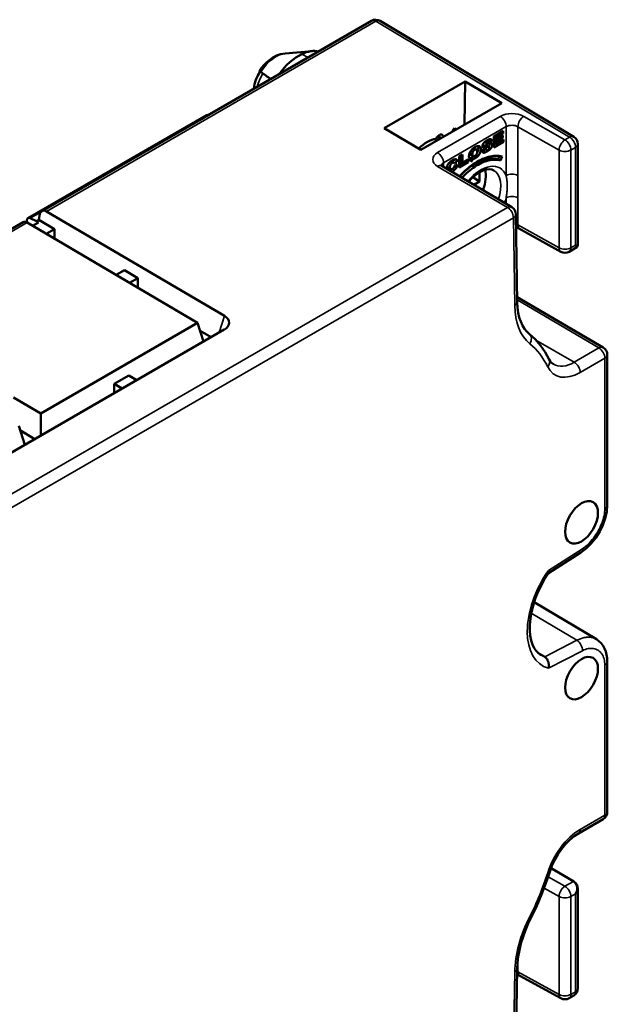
# Model space of a CAD drawing. Header units: millimetres. Extents: x 0 to 420, y 0 to 297.
# Tile 4 of 16: x 100 to 135, y 104 to 163. Entities that reach past the tile are written whole.
import ezdxf

# ---------------------------------------------------------------- set-up
doc = ezdxf.new("R2010")
doc.units = ezdxf.units.MM
doc.layers.add('Visibile (ISO)', color=7, linetype='Continuous', lineweight=50)
doc.layers.add('Visibile sottile (ISO)', color=7, linetype='Continuous', lineweight=35)

msp = doc.modelspace()

# ---------------------------------------------------------------- linework, layer by layer
at = {"layer": 'Visibile (ISO)'}
for p, q in [((101.73, 151.461), (121.403, 162.819)), ((133.475, 155.903), (121.91, 162.816)), ((116.241, 160.872), (117.875, 161.018)), ((126.985, 159.202), (122.154, 156.412)), ((126.985, 159.202), (126.947, 156.626)), ((129.177, 157.914), (126.985, 159.202)), ((129.177, 157.914), (124.346, 155.125)), ((111.403, 157.108), (100.894, 151.041)), ((122.154, 156.412), (124.346, 155.125)), ((126.348, 156.41), (126.236, 156.216)), ((125.302, 155.677), (125.15, 155.766)), ((125.304, 155.869), (125.472, 155.775)), ((125.552, 155.821), (125.357, 155.933)), ((128.435, 155.743), (128.255, 155.628)), ((128.435, 155.743), (128.577, 155.661)), ((129.263, 156.245), (128.701, 155.92)), ((128.701, 155.92), (128.701, 155.267)), ((128.766, 155.958), (128.766, 155.874)), ((128.766, 155.874), (128.908, 155.793)), ((128.884, 155.806), (128.766, 155.739)), ((128.766, 155.739), (128.908, 155.657)), ((128.766, 155.739), (128.766, 155.619)), ((128.777, 155.964), (128.908, 155.888)), ((128.908, 155.888), (129.263, 156.093)), ((129.238, 155.983), (128.908, 155.793)), ((128.908, 155.793), (128.908, 155.888)), ((128.908, 155.657), (129.238, 155.848)), ((129.271, 155.747), (128.908, 155.538)), ((129.12, 155.916), (129.238, 155.848)), ((129.132, 156.169), (129.263, 156.093)), ((129.238, 155.848), (129.238, 155.983)), ((129.263, 156.093), (129.263, 156.245)), ((129.271, 155.596), (129.271, 155.747)), ((127.445, 155.189), (127.563, 155.12)), ((127.529, 155.221), (127.671, 155.14)), ((127.532, 155.22), (127.673, 155.138)), ((128.197, 155.207), (127.991, 155.076)), ((128.036, 155.274), (128.074, 155.252)), ((128.128, 155.369), (128.27, 155.287)), ((128.161, 155.184), (128.226, 155.147)), ((128.181, 155.616), (128.274, 155.562)), ((128.222, 155.647), (128.34, 155.579)), ((128.223, 155.437), (128.577, 155.661)), ((128.223, 155.149), (128.223, 155.149)), ((128.233, 155.391), (128.374, 155.31)), ((128.238, 155.389), (128.379, 155.307)), ((128.242, 155.386), (128.242, 155.386)), ((128.297, 155.573), (128.371, 155.53)), ((128.364, 155.209), (128.465, 155.15)), ((128.544, 155.522), (128.575, 155.504)), ((128.701, 155.267), (129.271, 155.596)), ((128.897, 155.544), (128.701, 155.43)), ((128.766, 155.619), (128.908, 155.538)), ((128.908, 155.538), (128.908, 155.657)), ((129.14, 155.672), (129.271, 155.596)), ((133.719, 155.474), (133.719, 149.54)), ((126.206, 154.412), (126.388, 154.555)), ((126.388, 154.555), (126.529, 154.473)), ((126.834, 154.843), (126.628, 154.723)), ((126.628, 154.723), (126.628, 154.07)), ((126.693, 154.761), (126.693, 154.43)), ((126.834, 154.349), (126.834, 154.843)), ((127.165, 154.54), (126.834, 154.349)), ((127.165, 154.38), (127.165, 154.54)), ((127.316, 154.818), (127.458, 154.737)), ((129.034, 154.752), (128.952, 154.564)), ((128.952, 154.564), (129.094, 154.482)), ((129.094, 154.482), (129.197, 154.722)), ((129.768, 151.708), (125.595, 154.158)), ((125.976, 154.041), (126.117, 153.959)), ((126.145, 154.447), (126.282, 154.368)), ((126.282, 154.368), (126.347, 154.33)), ((126.529, 154.473), (126.347, 154.33)), ((126.356, 154.184), (126.537, 154.235)), ((126.628, 154.07), (127.165, 154.38)), ((126.831, 154.351), (126.628, 154.234)), ((126.693, 154.43), (126.834, 154.349)), ((127.027, 154.46), (127.165, 154.38)), ((127.453, 153.487), (127.844, 153.223)), ((127.844, 153.778), (127.844, 153.223)), ((127.513, 153.032), (127.844, 153.223)), ((101.026, 151.036), (101.398, 150.859)), ((101.582, 151.207), (101.546, 150.944)), ((112.617, 145.21), (102.002, 151.445)), ((130.095, 146.038), (130.015, 151.284)), ((91.213, 145.389), (100.61, 150.814)), ((100.832, 150.904), (100.832, 150.784)), ((109.671, 145.592), (100.844, 150.777)), ((101.523, 150.785), (101.174, 150.583)), ((101.546, 150.944), (101.398, 150.859)), ((101.523, 150.785), (101.398, 150.859)), ((102.48, 150.395), (101.546, 150.944)), ((132.698, 149.038), (130.239, 150.409)), ((102.48, 150.395), (101.983, 150.108)), ((102.48, 150.395), (102.481, 149.816)), ((133.654, 149.309), (133.191, 149.041)), ((133.572, 149.431), (133.645, 149.389)), ((106.152, 147.659), (106.649, 147.946)), ((107.458, 147.471), (106.649, 147.946)), ((107.458, 147.471), (106.961, 147.184)), ((107.458, 147.471), (107.459, 146.891)), ((130.09, 146.337), (135.225, 143.321)), ((109.671, 145.592), (111.023, 144.8)), ((111.023, 144.8), (101.659, 139.393)), ((111.023, 144.8), (111.366, 143.676)), ((112.616, 144.398), (92.062, 132.531)), ((111.169, 144.323), (111.822, 143.939)), ((135.471, 133.926), (135.471, 142.89)), ((106.036, 141.151), (106.917, 141.66)), ((107.392, 141.381), (106.917, 141.66)), ((106.036, 141.151), (106.51, 140.873)), ((106.036, 141.151), (106.036, 140.599)), ((100.041, 140.347), (101.659, 139.393)), ((101.659, 139.393), (101.659, 138.072)), ((100.362, 138.645), (100.705, 137.521)), ((101.302, 137.866), (100.446, 138.37)), ((133.9, 131.1), (131.957, 129.86)), ((134.826, 125.92), (131.111, 128.139)), ((134.826, 125.92), (134.827, 125.919)), ((131.332, 125.103), (131.735, 124.865)), ((135.471, 115.619), (135.471, 124.583)), ((133.751, 114.337), (135.221, 115.186)), ((132.111, 112.254), (133.471, 111.46)), ((133.446, 111.472), (133.447, 111.471)), ((133.719, 105.093), (133.719, 111.028)), ((130.095, 106.262), (130.015, 100.924)), ((130.242, 105.841), (132.701, 104.495)), ((133.191, 104.5), (133.469, 104.66))]:
    msp.add_line(p, q, dxfattribs=at)
at = {"layer": 'Visibile (ISO)', "flags": 128}
for points in [[(114.711, 159.836), (114.841, 160.02), (114.987, 160.194), (115.147, 160.354), (115.324, 160.501), (115.519, 160.631), (115.734, 160.741), (115.974, 160.825), (116.241, 160.872)], [(114.794, 159.768), (114.787, 159.773), (114.78, 159.777), (114.774, 159.782), (114.768, 159.786), (114.762, 159.791), (114.756, 159.795), (114.751, 159.799), (114.746, 159.803), (114.742, 159.806), (114.738, 159.81), (114.734, 159.813), (114.73, 159.816), (114.727, 159.818), (114.724, 159.821), (114.721, 159.823), (114.719, 159.826), (114.717, 159.828), (114.715, 159.829), (114.714, 159.831), (114.712, 159.832), (114.712, 159.834), (114.711, 159.835), (114.711, 159.835), (114.711, 159.836)], [(114.371, 158.759), (114.415, 159.032), (114.494, 159.299), (114.606, 159.558), (114.747, 159.802)], [(111.403, 157.108), (111.56, 157.183), (111.734, 157.237)], [(125.69, 155.901), (125.685, 155.925), (125.678, 155.947), (125.669, 155.967), (125.657, 155.984), (125.644, 155.999), (125.628, 156.011), (125.612, 156.021), (125.593, 156.027), (125.573, 156.031), (125.553, 156.033), (125.531, 156.031), (125.508, 156.027), (125.485, 156.02), (125.462, 156.01), (125.438, 155.997), (125.414, 155.982), (125.391, 155.964), (125.368, 155.944), (125.346, 155.921), (125.324, 155.897), (125.304, 155.871), (125.286, 155.843), (125.268, 155.815), (125.251, 155.786)], [(128.3, 155.697), (128.283, 155.687), (128.267, 155.677), (128.251, 155.667), (128.235, 155.656), (128.221, 155.646), (128.207, 155.636), (128.193, 155.626), (128.18, 155.616), (128.168, 155.606), (128.157, 155.596), (128.146, 155.586), (128.135, 155.576), (128.125, 155.566), (128.116, 155.556), (128.107, 155.545), (128.099, 155.535), (128.091, 155.525), (128.083, 155.515), (128.076, 155.505), (128.069, 155.495), (128.062, 155.485), (128.056, 155.475), (128.051, 155.464), (128.045, 155.454)], [(128.577, 155.661), (128.575, 155.676), (128.571, 155.69), (128.567, 155.703), (128.563, 155.714), (128.557, 155.724), (128.551, 155.733), (128.544, 155.741), (128.536, 155.748), (128.528, 155.753), (128.518, 155.758), (128.508, 155.761), (128.498, 155.763), (128.486, 155.764), (128.473, 155.763), (128.46, 155.762), (128.446, 155.759), (128.43, 155.755), (128.414, 155.75), (128.398, 155.744), (128.38, 155.737), (128.361, 155.729), (128.342, 155.719), (128.321, 155.709), (128.3, 155.697)], [(128.433, 155.756), (128.433, 155.756), (128.434, 155.755), (128.434, 155.755), (128.434, 155.754), (128.434, 155.753), (128.434, 155.753), (128.434, 155.752), (128.434, 155.752), (128.434, 155.751), (128.434, 155.751), (128.434, 155.75), (128.435, 155.749), (128.435, 155.749), (128.435, 155.748), (128.435, 155.748), (128.435, 155.747), (128.435, 155.747), (128.435, 155.746), (128.435, 155.746), (128.435, 155.745), (128.435, 155.744), (128.435, 155.744), (128.435, 155.743), (128.435, 155.743)], [(127.564, 155.272), (127.527, 155.25), (127.493, 155.226), (127.46, 155.201), (127.429, 155.176), (127.4, 155.149), (127.373, 155.12), (127.348, 155.091), (127.324, 155.06), (127.303, 155.028), (127.284, 154.996), (127.267, 154.963), (127.252, 154.93), (127.24, 154.896), (127.23, 154.862), (127.223, 154.827), (127.218, 154.792), (127.215, 154.757), (127.215, 154.721), (127.217, 154.688), (127.221, 154.659), (127.228, 154.632), (127.236, 154.609), (127.248, 154.589), (127.261, 154.573)], [(127.261, 154.573), (127.294, 154.547), (127.333, 154.533), (127.377, 154.532), (127.428, 154.542), (127.487, 154.564), (127.554, 154.597), (127.625, 154.64), (127.688, 154.687), (127.743, 154.738), (127.791, 154.792), (127.831, 154.849), (127.864, 154.908), (127.889, 154.97), (127.906, 155.035), (127.915, 155.105), (127.915, 155.176), (127.906, 155.237), (127.886, 155.284), (127.856, 155.318), (127.816, 155.338), (127.766, 155.344), (127.708, 155.335), (127.64, 155.311), (127.564, 155.272)], [(127.46, 155.017), (127.463, 155.023), (127.467, 155.028), (127.47, 155.033), (127.474, 155.038), (127.477, 155.043), (127.481, 155.048), (127.485, 155.053), (127.489, 155.058), (127.493, 155.062), (127.497, 155.067), (127.501, 155.071), (127.505, 155.075), (127.51, 155.08), (127.514, 155.084), (127.519, 155.088), (127.523, 155.092), (127.528, 155.096), (127.533, 155.1), (127.538, 155.103), (127.543, 155.107), (127.548, 155.11), (127.553, 155.114), (127.558, 155.117), (127.563, 155.12)], [(127.529, 155.221), (127.528, 155.222), (127.527, 155.223), (127.525, 155.223), (127.524, 155.224), (127.523, 155.224), (127.521, 155.225), (127.52, 155.225), (127.519, 155.225), (127.517, 155.226), (127.516, 155.226), (127.514, 155.226), (127.513, 155.227), (127.512, 155.227), (127.51, 155.227), (127.509, 155.227), (127.507, 155.227), (127.506, 155.228), (127.504, 155.228), (127.503, 155.228), (127.501, 155.228), (127.5, 155.228), (127.498, 155.228), (127.496, 155.228), (127.495, 155.228)], [(127.532, 155.22), (127.532, 155.22), (127.531, 155.22), (127.531, 155.22), (127.531, 155.22), (127.531, 155.22), (127.531, 155.22), (127.531, 155.221), (127.531, 155.221), (127.531, 155.221), (127.531, 155.221), (127.531, 155.221), (127.531, 155.221), (127.53, 155.221), (127.53, 155.221), (127.53, 155.221), (127.53, 155.221), (127.53, 155.221), (127.53, 155.221), (127.53, 155.221), (127.53, 155.221), (127.53, 155.221), (127.53, 155.221), (127.529, 155.221), (127.529, 155.221)], [(127.563, 155.12), (127.569, 155.123), (127.575, 155.126), (127.58, 155.129), (127.585, 155.131), (127.591, 155.134), (127.596, 155.136), (127.601, 155.138), (127.606, 155.14), (127.61, 155.141), (127.615, 155.142), (127.62, 155.144), (127.624, 155.144), (127.629, 155.145), (127.633, 155.146), (127.637, 155.146), (127.641, 155.146), (127.645, 155.146), (127.649, 155.146), (127.653, 155.145), (127.657, 155.145), (127.66, 155.144), (127.664, 155.143), (127.667, 155.141), (127.671, 155.14)], [(127.671, 155.14), (127.681, 155.133), (127.69, 155.123), (127.697, 155.11), (127.703, 155.094), (127.707, 155.075), (127.709, 155.054), (127.71, 155.029), (127.709, 155.004), (127.708, 154.98), (127.705, 154.958), (127.702, 154.937), (127.697, 154.917), (127.691, 154.898), (127.684, 154.881), (127.676, 154.865), (127.667, 154.85), (127.658, 154.836), (127.647, 154.822), (127.635, 154.809), (127.623, 154.797), (127.61, 154.785), (127.596, 154.775), (127.581, 154.764), (127.565, 154.755)], [(127.756, 155.343), (127.761, 155.331), (127.765, 155.318), (127.768, 155.304), (127.77, 155.29), (127.772, 155.276), (127.774, 155.261), (127.775, 155.245), (127.775, 155.23), (127.775, 155.214), (127.774, 155.197), (127.773, 155.181), (127.772, 155.164), (127.77, 155.148), (127.767, 155.13), (127.764, 155.113), (127.76, 155.096), (127.756, 155.078), (127.751, 155.06), (127.745, 155.043), (127.738, 155.025), (127.731, 155.007), (127.723, 154.99), (127.714, 154.973), (127.705, 154.956)], [(128.222, 155.149), (128.212, 155.142), (128.202, 155.136), (128.192, 155.129), (128.182, 155.123), (128.171, 155.117), (128.161, 155.11), (128.151, 155.105), (128.143, 155.1), (128.134, 155.095), (128.125, 155.09), (128.116, 155.086), (128.107, 155.081), (128.098, 155.076), (128.089, 155.072), (128.08, 155.067), (128.071, 155.063), (128.062, 155.059), (128.052, 155.055), (128.043, 155.052), (128.034, 155.048), (128.025, 155.045), (128.016, 155.042), (128.007, 155.04), (127.997, 155.038)], [(128.045, 155.454), (128.039, 155.441), (128.034, 155.429), (128.03, 155.416), (128.026, 155.404), (128.022, 155.392), (128.02, 155.381), (128.018, 155.369), (128.016, 155.358), (128.016, 155.348), (128.016, 155.337), (128.016, 155.328), (128.017, 155.318), (128.019, 155.31), (128.021, 155.302), (128.024, 155.294), (128.028, 155.287), (128.031, 155.281), (128.036, 155.275), (128.041, 155.27), (128.046, 155.265), (128.053, 155.261), (128.059, 155.258), (128.067, 155.255), (128.074, 155.252)], [(128.128, 155.369), (128.123, 155.367), (128.119, 155.365), (128.114, 155.363), (128.109, 155.362), (128.104, 155.36), (128.1, 155.358), (128.095, 155.357), (128.09, 155.355), (128.086, 155.354), (128.081, 155.352), (128.076, 155.351), (128.071, 155.349), (128.067, 155.348), (128.062, 155.347), (128.057, 155.345), (128.053, 155.344), (128.048, 155.343), (128.043, 155.342), (128.039, 155.341), (128.034, 155.339), (128.03, 155.338), (128.025, 155.337), (128.02, 155.336), (128.016, 155.336)], [(128.066, 154.956), (128.075, 154.953), (128.085, 154.951), (128.096, 154.951), (128.107, 154.951), (128.12, 154.952), (128.134, 154.955), (128.148, 154.958), (128.163, 154.963), (128.18, 154.969), (128.197, 154.976), (128.215, 154.983), (128.234, 154.992), (128.254, 155.002), (128.275, 155.013), (128.296, 155.025), (128.319, 155.038), (128.34, 155.052), (128.361, 155.065), (128.38, 155.079), (128.399, 155.092), (128.417, 155.106), (128.434, 155.121), (128.45, 155.135), (128.465, 155.15)], [(128.074, 155.252), (128.079, 155.251), (128.085, 155.25), (128.09, 155.25), (128.096, 155.249), (128.102, 155.249), (128.109, 155.249), (128.115, 155.249), (128.122, 155.249), (128.129, 155.25), (128.137, 155.251), (128.144, 155.252), (128.152, 155.253), (128.161, 155.255), (128.169, 155.256), (128.178, 155.258), (128.187, 155.261), (128.197, 155.263), (128.206, 155.266), (128.216, 155.269), (128.226, 155.272), (128.237, 155.275), (128.247, 155.279), (128.258, 155.283), (128.27, 155.287)], [(128.233, 155.391), (128.229, 155.392), (128.225, 155.393), (128.221, 155.393), (128.217, 155.392), (128.213, 155.392), (128.208, 155.391), (128.204, 155.391), (128.2, 155.39), (128.195, 155.389), (128.191, 155.388), (128.186, 155.387), (128.182, 155.386), (128.178, 155.384), (128.173, 155.383), (128.169, 155.382), (128.164, 155.38), (128.16, 155.379), (128.155, 155.378), (128.151, 155.376), (128.146, 155.375), (128.142, 155.373), (128.137, 155.372), (128.133, 155.37), (128.128, 155.369)], [(128.308, 155.16), (128.301, 155.156), (128.294, 155.152), (128.287, 155.149), (128.28, 155.146), (128.274, 155.144), (128.268, 155.142), (128.262, 155.141), (128.256, 155.141), (128.251, 155.14), (128.245, 155.141), (128.24, 155.141), (128.235, 155.143), (128.231, 155.144), (128.226, 155.147), (128.222, 155.149), (128.218, 155.153), (128.214, 155.157), (128.211, 155.162), (128.208, 155.167), (128.205, 155.174), (128.203, 155.181), (128.201, 155.189), (128.199, 155.198), (128.197, 155.207)], [(128.293, 155.471), (128.289, 155.469), (128.284, 155.467), (128.28, 155.466), (128.276, 155.464), (128.272, 155.463), (128.268, 155.462), (128.264, 155.461), (128.261, 155.459), (128.257, 155.458), (128.254, 155.458), (128.251, 155.457), (128.248, 155.456), (128.245, 155.455), (128.242, 155.455), (128.24, 155.454), (128.237, 155.454), (128.235, 155.453), (128.233, 155.453), (128.23, 155.453), (128.229, 155.453), (128.227, 155.453), (128.225, 155.453), (128.223, 155.453), (128.222, 155.454)], [(128.238, 155.389), (128.238, 155.389), (128.237, 155.389), (128.237, 155.389), (128.237, 155.389), (128.237, 155.389), (128.237, 155.389), (128.236, 155.39), (128.236, 155.39), (128.236, 155.39), (128.236, 155.39), (128.236, 155.39), (128.235, 155.39), (128.235, 155.39), (128.235, 155.39), (128.235, 155.39), (128.235, 155.39), (128.234, 155.391), (128.234, 155.391), (128.234, 155.391), (128.234, 155.391), (128.234, 155.391), (128.233, 155.391), (128.233, 155.391), (128.233, 155.391)], [(128.27, 155.287), (128.276, 155.289), (128.283, 155.292), (128.289, 155.294), (128.296, 155.296), (128.302, 155.298), (128.307, 155.299), (128.313, 155.301), (128.318, 155.303), (128.323, 155.304), (128.328, 155.305), (128.333, 155.306), (128.338, 155.307), (128.342, 155.308), (128.346, 155.309), (128.35, 155.31), (128.353, 155.31), (128.357, 155.311), (128.36, 155.311), (128.363, 155.311), (128.366, 155.311), (128.368, 155.311), (128.37, 155.311), (128.372, 155.31), (128.374, 155.31)], [(128.575, 155.504), (128.57, 155.508), (128.565, 155.512), (128.559, 155.515), (128.553, 155.518), (128.547, 155.521), (128.54, 155.523), (128.533, 155.525), (128.525, 155.526), (128.517, 155.526), (128.508, 155.527), (128.499, 155.527), (128.489, 155.526), (128.479, 155.525), (128.468, 155.523), (128.455, 155.521), (128.441, 155.517), (128.427, 155.514), (128.411, 155.51), (128.394, 155.505), (128.376, 155.499), (128.357, 155.493), (128.337, 155.486), (128.315, 155.479), (128.293, 155.471)], [(128.303, 155.6), (128.309, 155.602), (128.315, 155.603), (128.321, 155.604), (128.327, 155.605), (128.334, 155.606), (128.34, 155.607), (128.345, 155.607), (128.351, 155.608), (128.357, 155.608), (128.363, 155.608), (128.369, 155.608), (128.375, 155.608), (128.38, 155.608), (128.386, 155.607), (128.391, 155.606), (128.396, 155.605), (128.402, 155.604), (128.407, 155.602), (128.412, 155.6), (128.416, 155.598), (128.421, 155.595), (128.425, 155.592), (128.43, 155.589), (128.434, 155.586)], [(128.374, 155.31), (128.378, 155.308), (128.381, 155.306), (128.384, 155.304), (128.387, 155.301), (128.389, 155.299), (128.391, 155.296), (128.392, 155.292), (128.394, 155.289), (128.395, 155.285), (128.395, 155.281), (128.395, 155.277), (128.395, 155.273), (128.395, 155.269), (128.394, 155.264), (128.393, 155.26), (128.392, 155.255), (128.391, 155.251), (128.389, 155.246), (128.387, 155.241), (128.385, 155.236), (128.382, 155.231), (128.379, 155.226), (128.376, 155.221), (128.373, 155.216)], [(128.46, 155.522), (128.46, 155.513), (128.46, 155.505), (128.46, 155.496), (128.46, 155.487), (128.459, 155.478), (128.458, 155.469), (128.456, 155.46), (128.454, 155.451), (128.452, 155.441), (128.449, 155.432), (128.446, 155.422), (128.443, 155.413), (128.439, 155.403), (128.436, 155.394), (128.432, 155.384), (128.427, 155.375), (128.423, 155.365), (128.418, 155.356), (128.413, 155.347), (128.408, 155.338), (128.402, 155.329), (128.397, 155.32), (128.391, 155.311), (128.385, 155.303)], [(128.465, 155.15), (128.48, 155.165), (128.494, 155.181), (128.507, 155.196), (128.52, 155.212), (128.531, 155.228), (128.542, 155.245), (128.552, 155.261), (128.561, 155.278), (128.57, 155.295), (128.577, 155.312), (128.584, 155.329), (128.589, 155.345), (128.594, 155.362), (128.597, 155.378), (128.6, 155.393), (128.601, 155.409), (128.602, 155.424), (128.601, 155.438), (128.6, 155.452), (128.597, 155.464), (128.593, 155.476), (128.588, 155.486), (128.582, 155.496), (128.575, 155.504)], [(126.219, 154.495), (126.24, 154.507), (126.26, 154.518), (126.28, 154.527), (126.299, 154.535), (126.317, 154.543), (126.334, 154.549), (126.35, 154.554), (126.366, 154.558), (126.381, 154.56), (126.395, 154.562), (126.408, 154.562), (126.421, 154.562), (126.433, 154.56), (126.444, 154.557), (126.455, 154.553), (126.465, 154.548), (126.475, 154.543), (126.484, 154.536), (126.493, 154.528), (126.501, 154.519), (126.509, 154.509), (126.516, 154.498), (126.523, 154.486), (126.529, 154.473)], [(126.388, 154.555), (126.388, 154.555), (126.387, 154.555), (126.387, 154.556), (126.387, 154.556), (126.387, 154.556), (126.387, 154.556), (126.387, 154.557), (126.387, 154.557), (126.387, 154.557), (126.386, 154.557), (126.386, 154.558), (126.386, 154.558), (126.386, 154.558), (126.386, 154.558), (126.386, 154.559), (126.386, 154.559), (126.386, 154.559), (126.386, 154.559), (126.385, 154.56), (126.385, 154.56), (126.385, 154.56), (126.385, 154.56), (126.385, 154.561), (126.385, 154.561)], [(129.197, 154.722), (129.102, 154.742), (129.003, 154.755), (128.903, 154.762), (128.8, 154.762), (128.696, 154.755), (128.59, 154.741), (128.483, 154.722), (128.374, 154.696), (128.265, 154.664), (128.155, 154.626), (128.044, 154.583), (127.934, 154.533), (127.823, 154.478), (127.712, 154.417), (127.601, 154.351), (127.491, 154.28), (127.382, 154.204), (127.274, 154.122), (127.166, 154.036), (127.061, 153.945), (126.957, 153.849), (126.854, 153.749), (126.754, 153.644), (126.656, 153.535)], [(128.952, 154.564), (128.87, 154.584), (128.786, 154.599), (128.699, 154.607), (128.61, 154.61), (128.519, 154.607), (128.426, 154.598), (128.332, 154.584), (128.236, 154.564), (128.14, 154.539), (128.042, 154.508), (127.942, 154.471), (127.842, 154.429), (127.741, 154.382), (127.64, 154.329), (127.539, 154.272), (127.438, 154.209), (127.338, 154.141), (127.237, 154.068), (127.138, 153.99), (127.039, 153.907), (126.942, 153.82), (126.847, 153.729), (126.753, 153.633), (126.661, 153.532)], [(126.802, 153.449), (126.891, 153.547), (126.982, 153.641), (127.075, 153.73), (127.169, 153.816), (127.265, 153.897), (127.362, 153.974), (127.46, 154.046), (127.559, 154.114), (127.659, 154.177), (127.759, 154.235), (127.859, 154.289), (127.959, 154.337), (128.059, 154.38), (128.159, 154.418), (128.258, 154.451), (128.357, 154.478), (128.454, 154.499), (128.551, 154.515), (128.646, 154.525), (128.739, 154.528), (128.831, 154.526), (128.921, 154.518), (129.008, 154.503), (129.094, 154.482)], [(127.495, 154.729), (127.484, 154.722), (127.473, 154.714), (127.462, 154.707), (127.451, 154.7), (127.44, 154.693), (127.429, 154.687), (127.418, 154.681), (127.407, 154.675), (127.396, 154.669), (127.385, 154.663), (127.374, 154.658), (127.363, 154.653), (127.352, 154.648), (127.341, 154.643), (127.33, 154.639), (127.319, 154.634), (127.308, 154.63), (127.298, 154.627), (127.287, 154.623), (127.276, 154.62), (127.266, 154.618), (127.255, 154.616), (127.245, 154.614), (127.235, 154.613)], [(127.284, 154.996), (127.283, 154.987), (127.281, 154.978), (127.281, 154.969), (127.28, 154.96), (127.28, 154.951), (127.279, 154.942), (127.279, 154.934), (127.279, 154.925), (127.28, 154.917), (127.28, 154.908), (127.281, 154.9), (127.282, 154.892), (127.283, 154.884), (127.284, 154.877), (127.286, 154.869), (127.288, 154.862), (127.29, 154.855), (127.293, 154.848), (127.296, 154.842), (127.299, 154.836), (127.303, 154.831), (127.307, 154.826), (127.311, 154.822), (127.316, 154.818)], [(127.565, 154.755), (127.55, 154.746), (127.534, 154.739), (127.52, 154.734), (127.507, 154.731), (127.494, 154.729), (127.482, 154.729), (127.471, 154.731), (127.461, 154.735), (127.452, 154.741), (127.444, 154.749), (127.437, 154.76), (127.431, 154.773), (127.427, 154.789), (127.424, 154.807), (127.422, 154.828), (127.421, 154.851), (127.421, 154.875), (127.423, 154.898), (127.426, 154.921), (127.43, 154.942), (127.436, 154.962), (127.443, 154.982), (127.451, 155), (127.46, 155.017)], [(127.991, 155.076), (127.992, 155.068), (127.993, 155.06), (127.994, 155.053), (127.995, 155.046), (127.997, 155.039), (127.999, 155.033), (128.001, 155.026), (128.003, 155.02), (128.006, 155.015), (128.008, 155.009), (128.011, 155.004), (128.014, 154.999), (128.017, 154.994), (128.021, 154.989), (128.024, 154.985), (128.028, 154.981), (128.032, 154.977), (128.036, 154.973), (128.041, 154.969), (128.045, 154.966), (128.05, 154.963), (128.055, 154.961), (128.06, 154.958), (128.066, 154.956)], [(125.536, 154.204), (125.549, 154.191), (125.595, 154.158)], [(125.877, 153.992), (125.878, 154.004), (125.879, 154.016), (125.88, 154.028), (125.882, 154.04), (125.883, 154.052), (125.886, 154.063), (125.888, 154.075), (125.89, 154.086), (125.893, 154.098), (125.896, 154.109), (125.899, 154.121), (125.903, 154.132), (125.907, 154.143), (125.911, 154.154), (125.915, 154.165), (125.92, 154.176), (125.925, 154.187), (125.93, 154.198), (125.935, 154.209), (125.941, 154.22), (125.947, 154.231), (125.953, 154.241), (125.959, 154.252), (125.966, 154.263)], [(125.977, 154.04), (125.971, 154.044), (125.967, 154.048), (125.962, 154.053), (125.959, 154.059), (125.956, 154.066), (125.953, 154.073), (125.951, 154.08), (125.949, 154.088), (125.947, 154.096), (125.946, 154.104), (125.944, 154.112), (125.944, 154.12), (125.943, 154.129), (125.942, 154.138), (125.942, 154.147), (125.942, 154.156), (125.942, 154.165), (125.942, 154.174), (125.942, 154.183), (125.942, 154.192), (125.943, 154.201), (125.944, 154.211), (125.945, 154.221), (125.946, 154.23)], [(125.966, 154.263), (125.973, 154.274), (125.981, 154.285), (125.989, 154.296), (125.998, 154.307), (126.006, 154.318), (126.015, 154.329), (126.024, 154.339), (126.034, 154.35), (126.043, 154.36), (126.053, 154.37), (126.063, 154.38), (126.074, 154.39), (126.085, 154.399), (126.096, 154.409), (126.107, 154.418), (126.118, 154.427), (126.13, 154.436), (126.142, 154.445), (126.154, 154.454), (126.166, 154.462), (126.179, 154.471), (126.192, 154.479), (126.205, 154.487), (126.219, 154.495)], [(126.048, 153.892), (126.053, 153.894), (126.057, 153.897), (126.062, 153.899), (126.066, 153.902), (126.071, 153.904), (126.076, 153.907), (126.08, 153.909), (126.085, 153.912), (126.09, 153.915), (126.094, 153.917), (126.098, 153.92), (126.102, 153.922), (126.106, 153.924), (126.109, 153.926), (126.113, 153.929), (126.117, 153.931), (126.121, 153.934), (126.125, 153.936), (126.129, 153.939), (126.133, 153.941), (126.137, 153.944), (126.141, 153.946), (126.145, 153.949), (126.149, 153.952)], [(126.224, 154.347), (126.208, 154.337), (126.193, 154.326), (126.178, 154.314), (126.165, 154.301), (126.152, 154.288), (126.141, 154.273), (126.13, 154.258), (126.12, 154.242), (126.111, 154.225), (126.103, 154.206), (126.096, 154.187), (126.091, 154.166), (126.087, 154.145), (126.085, 154.122), (126.083, 154.097), (126.083, 154.073), (126.084, 154.05), (126.086, 154.029), (126.089, 154.011), (126.093, 153.996), (126.098, 153.983), (126.104, 153.972), (126.11, 153.964), (126.118, 153.959)], [(126.118, 153.959), (126.121, 153.957), (126.124, 153.956), (126.127, 153.954), (126.131, 153.954), (126.134, 153.953), (126.138, 153.952), (126.141, 153.952), (126.145, 153.952), (126.149, 153.952), (126.152, 153.952), (126.156, 153.952), (126.16, 153.953), (126.165, 153.954), (126.169, 153.955), (126.173, 153.956), (126.178, 153.958), (126.182, 153.959), (126.187, 153.961), (126.191, 153.963), (126.196, 153.965), (126.201, 153.968), (126.206, 153.97), (126.211, 153.973), (126.217, 153.976)], [(126.479, 154.076), (126.471, 154.063), (126.463, 154.049), (126.455, 154.036), (126.446, 154.024), (126.437, 154.011), (126.428, 153.999), (126.419, 153.987), (126.409, 153.975), (126.398, 153.964), (126.388, 153.952), (126.377, 153.941), (126.366, 153.93), (126.354, 153.919), (126.341, 153.909), (126.328, 153.898), (126.315, 153.888), (126.301, 153.877), (126.286, 153.867), (126.27, 153.857), (126.255, 153.847), (126.238, 153.837), (126.221, 153.827), (126.205, 153.818), (126.189, 153.81)], [(126.217, 153.976), (126.222, 153.979), (126.227, 153.982), (126.232, 153.985), (126.236, 153.988), (126.241, 153.991), (126.246, 153.995), (126.25, 153.998), (126.254, 154.001), (126.259, 154.005), (126.263, 154.008), (126.267, 154.012), (126.271, 154.015), (126.275, 154.019), (126.278, 154.022), (126.282, 154.026), (126.286, 154.03), (126.289, 154.034), (126.292, 154.038), (126.295, 154.042), (126.298, 154.046), (126.301, 154.05), (126.304, 154.054), (126.307, 154.058), (126.31, 154.062)], [(126.31, 154.062), (126.312, 154.066), (126.315, 154.071), (126.317, 154.075), (126.32, 154.079), (126.322, 154.084), (126.324, 154.089), (126.327, 154.093), (126.329, 154.098), (126.331, 154.103), (126.333, 154.108), (126.335, 154.113), (126.337, 154.118), (126.339, 154.123), (126.341, 154.128), (126.342, 154.133), (126.344, 154.139), (126.346, 154.144), (126.347, 154.149), (126.349, 154.155), (126.35, 154.161), (126.352, 154.166), (126.353, 154.172), (126.354, 154.178), (126.356, 154.184)], [(126.537, 154.235), (126.536, 154.228), (126.534, 154.221), (126.532, 154.214), (126.53, 154.207), (126.529, 154.2), (126.527, 154.193), (126.525, 154.186), (126.523, 154.179), (126.52, 154.172), (126.518, 154.165), (126.516, 154.159), (126.514, 154.152), (126.511, 154.146), (126.509, 154.139), (126.506, 154.133), (126.503, 154.126), (126.5, 154.12), (126.498, 154.113), (126.495, 154.107), (126.492, 154.101), (126.489, 154.095), (126.486, 154.088), (126.482, 154.082), (126.479, 154.076)], [(127.194, 153.219), (127.409, 153.446), (127.631, 153.636), (127.854, 153.784), (128.068, 153.888), (128.265, 153.947), (128.438, 153.965), (128.582, 153.946), (128.702, 153.897)], [(130.239, 150.409), (130.148, 150.449), (130.027, 150.483)], [(133.654, 149.309), (133.658, 149.311), (133.661, 149.313), (133.663, 149.316), (133.666, 149.318), (133.668, 149.321), (133.67, 149.324), (133.672, 149.327), (133.673, 149.33), (133.674, 149.334), (133.674, 149.337), (133.675, 149.341), (133.675, 149.345), (133.674, 149.349), (133.673, 149.352), (133.672, 149.356), (133.671, 149.36), (133.669, 149.364), (133.667, 149.368), (133.664, 149.372), (133.661, 149.375), (133.658, 149.379), (133.654, 149.382), (133.65, 149.386), (133.645, 149.389)], [(130.808, 144.144), (130.66, 144.283), (130.526, 144.449), (130.406, 144.644), (130.303, 144.869), (130.218, 145.123), (130.154, 145.403), (130.112, 145.709), (130.095, 146.038)], [(130.808, 144.144), (131.162, 143.821), (131.481, 143.453), (131.764, 143.046), (132.008, 142.602)], [(132.251, 142.325), (132.121, 142.431), (132.062, 142.507), (132.008, 142.602)], [(135.471, 133.926), (135.44, 133.534), (135.351, 133.132), (135.207, 132.729), (135.016, 132.338), (134.783, 131.968), (134.515, 131.631), (134.218, 131.338), (133.9, 131.1)], [(131.506, 124.972), (131.358, 125.079), (131.224, 125.218), (131.106, 125.391), (131.005, 125.602), (130.925, 125.85), (130.869, 126.133), (130.842, 126.447), (130.845, 126.788), (130.88, 127.151), (130.946, 127.531), (131.045, 127.922), (131.174, 128.32), (131.332, 128.719), (131.518, 129.114), (131.73, 129.499), (131.964, 129.871)], [(131.964, 129.871), (131.967, 129.875), (131.969, 129.879), (131.971, 129.883), (131.972, 129.888), (131.974, 129.893), (131.975, 129.898), (131.976, 129.903), (131.977, 129.909), (131.977, 129.914), (131.977, 129.92), (131.977, 129.926), (131.977, 129.933), (131.977, 129.939), (131.976, 129.946), (131.975, 129.953), (131.974, 129.96), (131.972, 129.967), (131.971, 129.975), (131.969, 129.982), (131.966, 129.99), (131.964, 129.998), (131.961, 130.006), (131.958, 130.014), (131.955, 130.023)], [(134.818, 125.914), (134.97, 125.806), (135.104, 125.675), (135.218, 125.526), (135.311, 125.36), (135.382, 125.18), (135.432, 124.99), (135.462, 124.79), (135.471, 124.583)], [(131.735, 124.865), (131.758, 124.85), (131.78, 124.833), (131.802, 124.814), (131.822, 124.793), (131.842, 124.771), (131.861, 124.747), (131.878, 124.721), (131.894, 124.694), (131.909, 124.666), (131.922, 124.637), (131.934, 124.606), (131.945, 124.575), (131.954, 124.544), (131.962, 124.511), (131.968, 124.479), (131.973, 124.446), (131.976, 124.412), (131.977, 124.379), (131.977, 124.346), (131.976, 124.314), (131.973, 124.281), (131.969, 124.249), (131.963, 124.217), (131.955, 124.187)], [(132.036, 112.037), (132.165, 112.391), (132.327, 112.742), (132.521, 113.082), (132.741, 113.402), (132.981, 113.694), (133.235, 113.951), (133.494, 114.167), (133.751, 114.337)], [(132.11, 112.251), (132.165, 112.219), (132.221, 112.186), (132.277, 112.154), (132.332, 112.121), (132.388, 112.089), (132.444, 112.056), (132.499, 112.024), (132.555, 111.992), (132.611, 111.959), (132.666, 111.927), (132.722, 111.894), (132.778, 111.862), (132.833, 111.829), (132.889, 111.797), (132.945, 111.764), (133, 111.732), (133.056, 111.699), (133.112, 111.667), (133.167, 111.634), (133.223, 111.602), (133.279, 111.569), (133.334, 111.537), (133.39, 111.504), (133.446, 111.472)], [(132.036, 112.037), (131.809, 111.361), (131.549, 110.686), (131.258, 110.016), (130.939, 109.355)], [(133.447, 111.471), (133.468, 111.458), (133.488, 111.444), (133.507, 111.427), (133.526, 111.41), (133.544, 111.39), (133.561, 111.37), (133.577, 111.348), (133.593, 111.325), (133.607, 111.301), (133.62, 111.276), (133.631, 111.25), (133.642, 111.223), (133.651, 111.196), (133.659, 111.167), (133.665, 111.139), (133.67, 111.11), (133.673, 111.081), (133.674, 111.051), (133.674, 111.021), (133.672, 110.992), (133.669, 110.963), (133.663, 110.934), (133.655, 110.905), (133.645, 110.877)], [(130.095, 106.262), (130.113, 106.618), (130.156, 106.989), (130.225, 107.372), (130.32, 107.764), (130.44, 108.162), (130.583, 108.561), (130.75, 108.96), (130.939, 109.355)], [(130.242, 105.841), (130.176, 105.872), (130.089, 105.9)]]:
    msp.add_lwpolyline(points, dxfattribs=at)
at = {"layer": 'Visibile (ISO)'}
for centre, start, end in [((121.653, 162.386), 59.13402, 120), ((133.219, 155.474), 0, 59.13402), ((129.515, 151.276), 0.87367, 59.57642), ((133.219, 149.54), 334.92938, 0), ((132.941, 149.474), 240.85856, 300), ((134.971, 142.89), 0, 59.56509), ((134.971, 115.619), 300, 0), ((133.219, 111.028), 0, 59.71149), ((133.219, 105.093), 300, 0), ((132.941, 104.933), 241.29327, 300)]:
    msp.add_arc(centre, 0.5, start, end, dxfattribs=at)
for centre, major_axis, ratio, start_param, end_param in [((117.057, 158.311), (1.485, 2.573), 0.57735, 0.183041, 0.698132), ((117.057, 158.311), (-1.485, -2.573), 0.57735, 3.839724, 4.529348), ((117.455, 158.087), (1.613, 2.532), 0.609396, 0.767961, 0.960045), ((642.542, -164.685), (-584.687, 371.773), 0.030216, 0.464584, 0.46691), ((117.449, 158.085), (244.579, -141.208), 0.010623, 1.540081, 1.540539), ((124.732, 153.88), (-1.05, -1.819), 0.57735, 3.570184, 4.27691), ((126.5, 152.859), (0.907, 1.571), 0.57735, 0.796068, 0.840945), ((126.5, 152.859), (0.907, 1.571), 0.57735, 6.255689, 6.524176), ((126.804, 152.684), (-1.05, -1.703), 0.556861, 1.918721, 2.661893), ((101.044, 150.781), (-0.15, 0.26), 0.57735, 5.585054, 7.068583), ((101.936, 151.003), (-0.169, 0.476), 0.66759, 5.611824, 7.191347), ((100.903, 150.406), (-0.306, 0.4), 0.468523, 5.428333, 6.222458), ((111.879, 144.807), (1.029, -0.006), 0.565914, 5.514842, 7.056973), ((133.219, 110.933), (-0.354, -0.612), 0.57735, 1.570796, 1.805979)]:
    msp.add_ellipse(centre, major_axis=major_axis, ratio=ratio, start_param=start_param, end_param=end_param, dxfattribs=at)
for centre in [(133.932, 132.894), (133.932, 123.598)]:
    msp.add_ellipse(centre, major_axis=(0.695, 1.204), ratio=0.57735, dxfattribs=at)
at = {"layer": 'Visibile sottile (ISO)'}
for p, q in [((121.657, 162.793), (102.002, 151.445)), ((133.222, 155.88), (121.657, 162.793)), ((117.24, 160.833), (117.624, 160.637)), ((125.345, 154.957), (129.084, 157.115)), ((130.486, 157.115), (132.944, 155.72)), ((129.434, 156.505), (125.696, 154.346)), ((129.434, 153.588), (129.434, 156.505)), ((132.594, 155.106), (130.135, 156.501)), ((130.135, 156.501), (130.135, 153.592)), ((132.944, 155.72), (133.222, 155.88)), ((132.594, 149.267), (132.594, 155.106)), ((133.572, 155.27), (133.295, 155.11)), ((133.295, 155.11), (133.295, 149.27)), ((133.572, 149.431), (133.572, 155.27)), ((127.343, 155.085), (127.46, 155.017)), ((128.037, 154.973), (128.066, 154.956)), ((129.518, 151.683), (125.345, 154.133)), ((125.696, 154.346), (125.7, 154.097)), ((126.104, 154.416), (126.224, 154.347)), ((126.348, 154.152), (126.479, 154.076)), ((129.434, 151.903), (129.434, 152.252)), ((130.135, 152.256), (130.135, 150.638)), ((78.092, 121.992), (129.518, 151.683)), ((129.868, 151.072), (78.443, 121.382)), ((101.663, 151.404), (101.026, 151.036)), ((129.948, 145.826), (129.868, 151.072)), ((100.844, 150.777), (91.484, 145.373)), ((130.135, 150.638), (132.594, 149.267)), ((133.295, 149.27), (133.572, 149.431)), ((134.971, 143.298), (130.093, 146.164)), ((112.316, 144.225), (112.617, 145.21)), ((131.209, 143.772), (133.501, 142.449)), ((133.501, 142.449), (134.971, 143.298)), ((135.325, 142.686), (133.854, 141.837)), ((135.325, 133.722), (135.325, 142.686)), ((131.955, 130.023), (133.985, 131.317)), ((133.653, 125.856), (130.936, 127.479)), ((131.735, 124.865), (133.653, 125.856)), ((134.827, 125.919), (134.827, 125.919)), ((133.985, 125.236), (131.955, 124.187)), ((135.325, 115.415), (135.325, 124.379)), ((135.325, 115.415), (133.854, 114.566)), ((132.941, 111.181), (131.94, 111.739)), ((131.699, 111.064), (132.594, 110.565)), ((133.446, 111.472), (132.941, 111.181)), ((132.594, 110.565), (132.594, 104.726)), ((133.295, 110.568), (133.572, 110.729)), ((133.295, 104.729), (133.295, 110.568)), ((133.572, 110.729), (133.572, 104.889)), ((130.135, 106.072), (130.135, 106.836)), ((129.948, 106.066), (129.868, 100.727)), ((132.594, 104.726), (130.135, 106.072)), ((133.572, 104.889), (133.295, 104.729))]:
    msp.add_line(p, q, dxfattribs=at)
at = {"layer": 'Visibile sottile (ISO)', "flags": 128}
for points in [[(129.434, 152.252), (129.445, 152.313), (129.454, 152.374), (129.462, 152.434), (129.47, 152.494), (129.476, 152.554), (129.482, 152.614), (129.486, 152.673), (129.49, 152.732), (129.493, 152.79), (129.495, 152.847), (129.497, 152.904), (129.497, 152.961), (129.497, 153.017), (129.495, 153.072), (129.493, 153.126), (129.49, 153.18), (129.486, 153.233), (129.482, 153.286), (129.476, 153.338), (129.47, 153.389), (129.462, 153.44), (129.454, 153.49), (129.445, 153.539), (129.434, 153.588)], [(130.135, 153.592), (130.135, 153.536), (130.135, 153.481), (130.134, 153.426), (130.133, 153.371), (130.131, 153.316), (130.13, 153.261), (130.129, 153.206), (130.128, 153.151), (130.127, 153.096), (130.126, 153.04), (130.125, 152.985), (130.125, 152.93), (130.125, 152.874), (130.126, 152.818), (130.127, 152.762), (130.128, 152.705), (130.129, 152.649), (130.13, 152.593), (130.131, 152.536), (130.133, 152.48), (130.134, 152.424), (130.135, 152.368), (130.135, 152.312), (130.135, 152.256)], [(133.985, 131.317), (134.074, 131.378), (134.162, 131.445), (134.248, 131.518), (134.333, 131.597), (134.416, 131.68), (134.497, 131.769), (134.575, 131.862), (134.651, 131.959), (134.724, 132.06), (134.794, 132.163), (134.861, 132.27), (134.924, 132.379), (134.983, 132.49), (135.039, 132.602), (135.09, 132.716), (135.137, 132.83), (135.179, 132.944), (135.216, 133.059), (135.248, 133.173), (135.275, 133.286), (135.297, 133.398), (135.312, 133.508), (135.322, 133.616), (135.325, 133.722)], [(133.653, 125.856), (133.708, 125.883), (133.762, 125.908), (133.817, 125.931), (133.871, 125.951), (133.925, 125.97), (133.979, 125.986), (134.032, 126), (134.084, 126.013), (134.137, 126.023), (134.188, 126.031), (134.239, 126.037), (134.29, 126.04), (134.339, 126.042), (134.388, 126.041), (134.436, 126.039), (134.484, 126.034), (134.53, 126.027), (134.576, 126.018), (134.62, 126.007), (134.664, 125.994), (134.706, 125.979), (134.747, 125.961), (134.788, 125.942), (134.826, 125.92)], [(135.325, 124.379), (135.322, 124.48), (135.312, 124.577), (135.297, 124.669), (135.275, 124.756), (135.249, 124.838), (135.216, 124.915), (135.179, 124.986), (135.137, 125.052), (135.09, 125.113), (135.039, 125.167), (134.984, 125.215), (134.925, 125.258), (134.861, 125.294), (134.795, 125.324), (134.725, 125.347), (134.652, 125.363), (134.576, 125.373), (134.498, 125.375), (134.417, 125.371), (134.334, 125.359), (134.249, 125.34), (134.162, 125.313), (134.074, 125.278), (133.985, 125.236)]]:
    msp.add_lwpolyline(points, dxfattribs=at)
at = {"layer": 'Visibile sottile (ISO)'}
for centre, major_axis, ratio, start_param, end_param in [((121.653, 162.386), (-0.25, 0.433), 0.57735, 5.48906, 6.283185), ((121.653, 162.386), (0.257, 0.429), 0.577306, 0, 0.794086), ((115.703, 159.093), (0.976, 1.691), 0.57735, 0.385449, 1.504474), ((115.715, 159.086), (-0.856, -1.482), 0.57735, 4.646069, 5.170387), ((111.553, 156.848), (-0.15, 0.26), 0.57735, 5.67289, 6.283188), ((129.791, 156.7), (-1, 0.008), 0.582366, 3.948884, 5.502227), ((129.081, 156.709), (-0.25, 0.433), 0.57735, 3.926991, 5.48906), ((130.483, 156.709), (0.247, 0.435), 0.562127, 0.781223, 2.351867), ((129.788, 156.293), (0.5, -0.008), 0.587336, 0.811887, 2.36523), ((132.941, 155.314), (0.247, 0.435), 0.562127, 0.781223, 2.351867), ((132.941, 155.314), (-0.25, 0.433), 0.57735, 3.926991, 5.48906), ((133.219, 155.474), (0.257, 0.429), 0.577306, 0, 0.794086), ((133.219, 155.474), (-0.25, 0.433), 0.57735, 3.926991, 5.48906), ((132.941, 155.314), (0.5, 0), 0.57735, 3.944444, 5.497787), ((133.219, 155.474), (0.5, 0), 0.57735, 5.497787, 6.283185), ((126.053, 154.541), (1, -0.007), 0.582278, 2.360555, 3.931351), ((125.342, 154.55), (-0.25, 0.433), 0.57735, 3.926991, 5.48906), ((125.342, 153.727), (0.253, 0.431), 0.572202, 6.283184, 7.072833), ((126.049, 154.135), (0.5, -0.015), 0.576835, 2.373309, 3.01962), ((127.914, 152.043), (1.15, 1.992), 0.57735, 5.861468, 7.563381), ((127.702, 152.165), (1, 1.732), 0.57735, 5.039879, 6.283185), ((129.788, 153.384), (0.5, 0), 0.57735, 0.802851, 2.356194), ((127.914, 152.043), (-1.15, -1.992), 0.57735, 1.85286, 1.992513), ((129.788, 152.048), (0.5, 0), 0.57735, 0.802851, 2.356194), ((129.515, 151.276), (0.253, 0.431), 0.572202, 0, 0.789648), ((129.515, 151.276), (-0.25, 0.433), 0.57735, 3.926991, 5.48906), ((129.515, 151.276), (0.5, 0.008), 0.587338, 5.488907, 6.283185), ((129.788, 150.43), (0.5, 0), 0.57735, 0.802851, 1.079418), ((130.483, 150.845), (-0.243, -0.437), 0.567186, 5.489211, 6.283185), ((132.941, 149.474), (0.5, 0), 0.57735, 3.944444, 5.497787), ((132.941, 149.474), (-0.243, -0.437), 0.567186, 5.489211, 6.283185), ((132.941, 149.474), (0.25, -0.433), 0.57735, 0, 0.785398), ((133.219, 149.54), (0.5, 0), 0.57735, 5.73297, 6.283185), ((129.595, 146.03), (0.5, 0.008), 0.587338, 5.488907, 6.283185), ((133.837, 148.15), (-2.75, -4.763), 0.57735, 5.51524, 6.191468), ((130.493, 143.756), (0.315, 0.388), 0.813065, 4.841197, 6.283185), ((125.247, 134.942), (5.15, 8.92), 0.57735, 5.912418, 6.191468), ((134.971, 142.89), (0.253, 0.431), 0.582367, 0, 0.7898), ((134.971, 142.89), (0.25, -0.433), 0.57735, 0.785398, 2.356194), ((134.971, 142.89), (0.5, 0), 0.57735, 5.497787, 6.283185), ((131.559, 142.382), (0.449, 0.22), 0.761015, 5.185918, 6.283185), ((133.854, 144.286), (-1.5, -2.598), 0.57735, 5.912418, 7.068583), ((133.501, 144.49), (-1.25, -2.165), 0.57735, 0, 0.785398), ((133.501, 142.041), (0.25, -0.433), 0.57735, 0.785398, 2.356194), ((134.971, 133.926), (0.5, 0), 0.57735, 5.497787, 6.283186), ((133.631, 131.521), (0.269, -0.422), 0.546343, 6.283185, 7.043739), ((133.854, 128.201), (-2.235, -3.871), 0.57735, 4.571405, 6.424169), ((133.631, 125.44), (0.23, -0.444), 0.606775, 0.812985, 2.375055), ((133.504, 128.403), (-1.985, -3.438), 0.57735, 6.277014, 6.386791), ((134.971, 124.583), (0.5, 0), 0.57735, 5.497787, 6.283185), ((134.971, 115.619), (0.25, -0.433), 0.57735, 0, 0.785398), ((134.971, 115.619), (0.5, 0), 0.57735, 5.497787, 6.283185), ((133.854, 112.116), (-1.5, -2.598), 0.57735, 3.926991, 5.083157), ((133.501, 114.77), (0.25, -0.433), 0.57735, 0, 0.785398), ((125.247, 111.521), (-5.15, -8.92), 0.57735, 1.662513, 1.941564), ((131.559, 112.186), (0.477, -0.149), 0.295842, 5.634166, 6.283185), ((132.941, 110.773), (0.243, 0.437), 0.567186, 0.776823, 2.347619), ((132.941, 110.773), (0.25, -0.433), 0.57735, 0.785398, 2.356194), ((133.219, 111.028), (0.252, 0.432), 0.584065, 0, 0.091639), ((132.941, 110.773), (0.5, 0), 0.57735, 3.944444, 5.497787), ((133.219, 111.028), (0.5, 0), 0.57735, 5.73297, 6.283185), ((133.837, 108.232), (-2.75, -4.763), 0.57735, 4.804106, 5.480334), ((130.493, 109.581), (0.446, -0.227), 0.074782, 5.665719, 6.283185), ((129.595, 106.27), (0.5, -0.007), 0.567186, 5.506363, 6.283185), ((129.788, 105.865), (0.5, 0.007), 0.567188, 0.794425, 0.908235), ((130.483, 106.28), (-0.24, -0.439), 0.572202, 5.484889, 6.283183), ((132.941, 104.933), (0.5, 0), 0.57735, 3.944444, 5.497787), ((132.941, 104.933), (-0.24, -0.439), 0.572202, 5.484889, 6.283185), ((132.941, 104.933), (0.25, -0.433), 0.57735, 0, 0.785398), ((133.219, 105.093), (0.25, -0.433), 0.57735, 0, 0.785398), ((133.219, 105.093), (0.5, 0), 0.57735, 5.497787, 6.283185)]:
    msp.add_ellipse(centre, major_axis=major_axis, ratio=ratio, start_param=start_param, end_param=end_param, dxfattribs=at)

doc.saveas('drawing.dxf')
